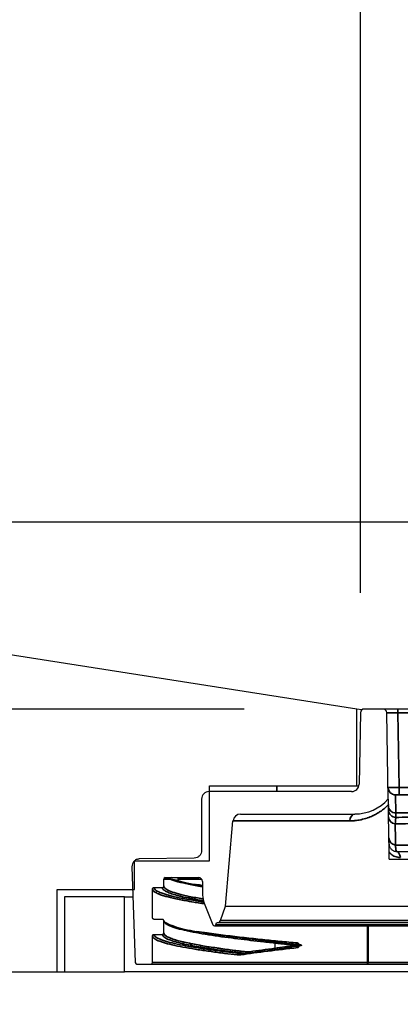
# Model space of a CAD drawing. Header units: millimetres. Extents: x -12192 to 12192, y -600 to 5895.
# Tile 97 of 118: x 1618 to 1668, y 5281 to 5412. Entities that reach past the tile are written whole.
import ezdxf

# ---------------------------------------------------------------- set-up
doc = ezdxf.new("R2010")
doc.units = ezdxf.units.MM
doc.header["$LTSCALE"] = 20
for name, color, linetype, lineweight in [('_Sichtbarkanten', 7, 'Continuous', 25), ('Bemaßung (ISO)', 7, 'Continuous', 25), ('Schraffur (ISO)', 7, 'Continuous', 18), ('Sichtbar schmal (ISO)', 7, 'Continuous', 35)]:
    doc.layers.add(name, color=color, linetype=linetype, lineweight=lineweight)
doc.styles.add('Notiztext (ISO)', font='verdana.ttf')
doc.dimstyles.new('wedi USA', dxfattribs={"dimscale": 20, "dimtxt": 2.5, "dimasz": 4, "dimexe": 2, "dimexo": 0.8, "dimgap": 0.3, "dimtad": 1, "dimdec": 1, "dimrnd": 1e-08, "dimtxsty": 'Notiztext (ISO)', "dimcen": 0.09, "dimclrd": 7, "dimclre": 7, "dimclrt": 256, "dimadec": 0, "dimazin": 2, "dimtfac": 0.6, "dimtmove": 0, "dimatfit": 3, "dimfxl": 1, "dimtolj": 1, "dimlwd": -1, "dimlwe": -1, "dimarcsym": 0})

# ---------------------------------------------------------------- blocks, each defined once
blk = doc.blocks.new('*D82')
at = {"layer": 'Bemaßung (ISO)', "color": 7, "transparency": 16777216}
for p, q in [((1489.8, 5348.58), (1489.8, 5676.71)), ((1693, 5415.74), (1693, 5676.71)), ((1569.8, 5636.71), (1613, 5636.71))]:
    blk.add_line(p, q, dxfattribs=at)
for points in [[(1569.8, 5650.04), (1569.8, 5623.37), (1489.8, 5636.71)], [(1613, 5650.04), (1613, 5623.37), (1693, 5636.71)]]:
    blk.add_solid(points, dxfattribs=at)
at = {"layer": 'Defpoints', "color": 0, "transparency": 16777216}
for p in [(1693, 5636.71), (1693, 5399.74), (1489.8, 5332.58)]:
    blk.add_point(p, dxfattribs=at)
at = {"layer": 'Bemaßung (ISO)', "transparency": 16777216, "insert": (1416.02, 5708.12), "char_height": 50, "attachment_point": 1, "style": 'Notiztext (ISO)'}
blk.add_mtext('\\A1;203,2 [8]"', dxfattribs=at)
blk = doc.blocks.new('*D87')
at = {"layer": 'Bemaßung (ISO)', "color": 7, "transparency": 16777216}
for p, q in [((1097.89, 5400.33), (1097.89, 5480.33)), ((1647.5, 5320.33), (1057.89, 5320.33)), ((1097.89, 5320.33), (1097.89, 5285.28)), ((1473.8, 5285.28), (1057.89, 5285.28)), ((1097.89, 5205.28), (1097.89, 5125.28))]:
    blk.add_line(p, q, dxfattribs=at)
for points in [[(1084.55, 5400.33), (1111.22, 5400.33), (1097.89, 5320.33)], [(1084.55, 5205.28), (1111.22, 5205.28), (1097.89, 5285.28)]]:
    blk.add_solid(points, dxfattribs=at)
at = {"layer": 'Defpoints', "color": 0, "transparency": 16777216}
for p in [(1663.5, 5320.33), (1097.89, 5285.28), (1489.8, 5285.28)]:
    blk.add_point(p, dxfattribs=at)
at = {"layer": 'Bemaßung (ISO)', "transparency": 16777216, "insert": (1026.47, 5077.96), "char_height": 50, "attachment_point": 1, "rotation": 90, "style": 'Notiztext (ISO)'}
blk.add_mtext('\\A1;35,1 [1 3/8]"', dxfattribs=at)
blk = doc.blocks.new('*D90')
at = {"layer": 'Bemaßung (ISO)', "color": 7, "transparency": 16777216}
for p, q in [((1663, 5335.84), (1663, 5500.09)), ((1723.01, 5335.84), (1723.01, 5500.09)), ((1583, 5460.09), (1503, 5460.09)), ((1663, 5460.09), (1723.01, 5460.09)), ((1803.01, 5460.09), (1883.01, 5460.09))]:
    blk.add_line(p, q, dxfattribs=at)
for points in [[(1583, 5473.43), (1583, 5446.76), (1663, 5460.09)], [(1803.01, 5473.43), (1803.01, 5446.76), (1723.01, 5460.09)]]:
    blk.add_solid(points, dxfattribs=at)
at = {"layer": 'Defpoints', "color": 0, "transparency": 16777216}
for p in [(1723.01, 5460.09), (1663, 5319.84), (1723.01, 5319.84)]:
    blk.add_point(p, dxfattribs=at)
at = {"layer": 'Bemaßung (ISO)', "transparency": 16777216, "insert": (1502.02, 5531.5), "char_height": 50, "attachment_point": 1, "style": 'Notiztext (ISO)'}
blk.add_mtext('\\A1;60 [2 3/8]"', dxfattribs=at)

msp = doc.modelspace()

# ---------------------------------------------------------------- hatches: boundary and pattern name
at = {"layer": 'Schraffur (ISO)'}
h = msp.add_hatch(dxfattribs=at)
h.set_pattern_fill('ANSI31', color=256, scale=508, angle=15, style=0)
h.set_pattern_definition([(60, (0, 0), (-54.9926, 31.75), [])])
h.paths.add_polyline_path([(1623.5, 5285.28), (1631.5, 5285.28), (1631.5, 5295.28), (1623.5, 5295.28)])
h.paths.add_polyline_path([(1754.5, 5285.28), (1762.5, 5285.28), (1762.5, 5295.28), (1754.5, 5295.28)])

# ---------------------------------------------------------------- linework, layer by layer
at = {"layer": '_Sichtbarkanten'}
for p, q in [((1662.5, 5320.33), (1502.5, 5345.28)), ((1502.5, 5345.28), (2696.3, 5345.28)), ((1662.5, 5310.08), (1662.5, 5320.33)), ((1663.19, 5320.23), (1662.5, 5320.33)), ((1666.01, 5320.33), (1663.5, 5320.33)), ((1668.01, 5320.33), (1666.01, 5320.33)), ((1718, 5320.33), (1668.01, 5320.33)), ((1663, 5319.84), (1662.83, 5310.32)), ((1666.71, 5308.33), (1666.51, 5319.84)), ((1642.85, 5300.08), (1642.85, 5310.08)), ((1642.85, 5310.08), (1662.5, 5310.08)), ((1662.5, 5310.08), (1662.8, 5310.08)), ((1661.83, 5309.33), (1642.8, 5309.33)), ((1641.8, 5308.33), (1641.8, 5301.47)), ((1646.99, 5306.33), (1662.25, 5306.33)), ((1645, 5294.03), (1645.99, 5305.42)), ((1667.82, 5301.35), (1718.19, 5301.35)), ((1632.5, 5299.31), (1632.95, 5286.53)), ((1632.85, 5296.28), (1632.85, 5300.08)), ((1632.85, 5300.08), (1642.85, 5300.08)), ((1640.82, 5300.47), (1633.48, 5300.34)), ((1666.85, 5300.33), (1719.16, 5300.33)), ((1636.75, 5296.74), (1636.75, 5297.65)), ((1636.75, 5296.74), (1636.75, 5296.74)), ((1636.95, 5297.85), (1641.41, 5297.85)), ((1641.91, 5297.36), (1641.94, 5295.52)), ((1622.5, 5296.28), (1632.85, 5296.28)), ((1622.5, 5285.28), (1622.5, 5296.28)), ((1635.25, 5292.49), (1635.25, 5296.34)), ((1636.68, 5296.28), (1636.68, 5296.28)), ((1631.5, 5295.28), (1623.5, 5295.28)), ((1623.5, 5295.28), (1623.5, 5285.28)), ((1631.5, 5285.28), (1631.5, 5295.28)), ((1631.5, 5295.28), (1632.64, 5295.28)), ((1638.33, 5295.28), (1638.33, 5295.28)), ((1642.15, 5294.46), (1643.31, 5291.56)), ((1644.32, 5292.16), (1645, 5294.03)), ((1645, 5294.03), (1741.01, 5294.03)), ((1636.55, 5292.29), (1635.46, 5292.29)), ((1636.75, 5290.49), (1636.75, 5292.09)), ((1636.75, 5292.09), (1636.75, 5292.09)), ((1643.5, 5291.43), (1742.51, 5291.43)), ((1643.69, 5291.56), (1643.8, 5291.83)), ((1643.8, 5291.83), (1643.85, 5291.83)), ((1742.16, 5291.83), (1643.85, 5291.83)), ((1664.06, 5286.53), (1664.06, 5291.43)), ((1635.25, 5286.53), (1635.25, 5290.09)), ((1651.6, 5288.43), (1651.6, 5289.14)), ((1633.15, 5286.33), (1635.05, 5286.33)), ((1635.05, 5286.33), (1663.86, 5286.33)), ((1663.86, 5286.33), (1739.28, 5286.33)), ((1489.8, 5285.28), (1622.5, 5285.28)), ((1622.5, 5285.28), (1623.5, 5285.28)), ((1623.5, 5285.28), (1631.5, 5285.28)), ((1754.5, 5285.28), (1631.5, 5285.28))]:
    msp.add_line(p, q, dxfattribs=at)
for centre, radius, start, end in [((1663.5, 5319.83), 0.5, 90, 179), ((1666.01, 5319.83), 0.5, 1, 90), ((1661.83, 5310.33), 1, 270, 359), ((1642.8, 5308.33), 1, 90, 180), ((1662.25, 5312.32), 5.98, 270, 318.2505), ((1646.99, 5305.33), 1, 90, 175), ((1636.95, 5297.65), 0.2, 90, 180), ((1641.41, 5297.35), 0.5, 1, 90), ((1644.94, 5295.57), 3, 181, 201.8014), ((1643.5, 5291.63), 0.2, 201.8014, 338.1986), ((1643.85, 5292.33), 0.5, 270, 340), ((1633.15, 5286.53), 0.2, 182, 270), ((1635.05, 5286.53), 0.2, 270, 0), ((1663.86, 5286.53), 0.2, 270, 0)]:
    msp.add_arc(centre, radius, start, end, dxfattribs=at)
for points, knots in [([(1666.71, 5308.33), (1666.71, 5308.33), (1666.71, 5308.32), (1666.72, 5308.25), (1666.72, 5308.21), (1666.72, 5308.08), (1666.72, 5308), (1666.72, 5307.81), (1666.73, 5307.69), (1666.73, 5307.57)], [0.0000001, 0.0000001, 0.0000001, 0.0000001, 0.02662, 0.02662, 0.0526303, 0.0526303, 0.0811356, 0.0811356, 0.116918, 0.116918, 0.116918, 0.116918]), ([(1666.82, 5302.33), (1666.82, 5302.28), (1666.83, 5302.23), (1666.83, 5302.18), (1666.84, 5302.13), (1666.85, 5302.08), (1666.87, 5302.03), (1666.89, 5301.99), (1666.91, 5301.94), (1666.93, 5301.89), (1666.95, 5301.85), (1666.98, 5301.8), (1667.01, 5301.76), (1667.05, 5301.71), (1667.09, 5301.67), (1667.13, 5301.63), (1667.17, 5301.59), (1667.22, 5301.55), (1667.27, 5301.51), (1667.32, 5301.48), (1667.38, 5301.45), (1667.43, 5301.43), (1667.49, 5301.4), (1667.56, 5301.38), (1667.62, 5301.37), (1667.68, 5301.36), (1667.75, 5301.35), (1667.82, 5301.35)], [0, 0, 0, 0, 0.111111, 0.111111, 0.111111, 0.222222, 0.222222, 0.222222, 0.333333, 0.333333, 0.333333, 0.444444, 0.444444, 0.444444, 0.555556, 0.555556, 0.555556, 0.666667, 0.666667, 0.666667, 0.777778, 0.777778, 0.777778, 0.888889, 0.888889, 0.888889, 1, 1, 1, 1]), ([(1641.8, 5301.47), (1641.8, 5301.34), (1641.78, 5301.22), (1641.69, 5300.98), (1641.61, 5300.87), (1641.43, 5300.68), (1641.32, 5300.6), (1641.08, 5300.5), (1640.95, 5300.47), (1640.82, 5300.47)], [-0.1565199, -0.1565199, -0.1565199, -0.1565199, -0.1182131, -0.1182131, -0.0796864, -0.0796864, -0.0396145, -0.0396145, -0.0006924, -0.0006924, -0.0006924, -0.0006924]), ([(1633.48, 5300.34), (1633.42, 5300.34), (1633.35, 5300.33), (1633.21, 5300.3), (1633.15, 5300.28), (1632.96, 5300.2), (1632.86, 5300.12), (1632.68, 5299.93), (1632.61, 5299.82), (1632.52, 5299.57), (1632.5, 5299.44), (1632.5, 5299.31)], [-0.1595704, -0.1595704, -0.1595704, -0.1595704, -0.1394103, -0.1394103, -0.1179272, -0.1179272, -0.0793298, -0.0793298, -0.0396064, -0.0396064, -0.0003333, -0.0003333, -0.0003333, -0.0003333]), ([(1636.55, 5296.54), (1636.58, 5296.54), (1636.61, 5296.55), (1636.65, 5296.57), (1636.68, 5296.58), (1636.71, 5296.62), (1636.73, 5296.64), (1636.75, 5296.69), (1636.75, 5296.72), (1636.75, 5296.74)], [-0.03155634, -0.03155634, -0.03155634, -0.03155634, -0.02371829, -0.02371829, -0.01600415, -0.01600415, -0.00795813, -0.00795813, -0.00000003, -0.00000003, -0.00000003, -0.00000003]), ([(1638.72, 5297.85), (1638.72, 5297.85), (1638.72, 5297.85), (1638.72, 5297.85), (1638.72, 5297.85), (1638.72, 5297.85), (1638.72, 5297.85), (1638.72, 5297.85), (1638.72, 5297.85), (1638.72, 5297.85), (1638.72, 5297.85), (1638.72, 5297.85), (1638.72, 5297.85), (1638.72, 5297.85), (1638.71, 5297.85), (1638.7, 5297.84), (1638.7, 5297.84), (1638.69, 5297.83), (1638.69, 5297.83), (1638.68, 5297.81), (1638.67, 5297.8), (1638.67, 5297.78), (1638.66, 5297.77), (1638.65, 5297.74), (1638.65, 5297.73), (1638.64, 5297.68), (1638.64, 5297.65), (1638.64, 5297.59), (1638.64, 5297.57), (1638.65, 5297.53), (1638.65, 5297.51), (1638.66, 5297.48), (1638.67, 5297.47), (1638.68, 5297.46), (1638.68, 5297.46), (1638.68, 5297.46), (1638.68, 5297.46), (1638.68, 5297.46), (1638.68, 5297.46), (1638.68, 5297.45), (1638.68, 5297.45), (1638.68, 5297.45), (1638.68, 5297.45), (1638.68, 5297.45), (1638.68, 5297.45), (1638.68, 5297.45), (1638.68, 5297.45), (1638.68, 5297.45)], [0.00910198, 0.00910198, 0.00910198, 0.00910198, 0.00941174, 0.00941174, 0.00952407, 0.00952407, 0.00958031, 0.00958031, 0.0096085, 0.0096085, 0.00963683, 0.00963683, 0.00975173, 0.00975173, 0.01158072, 0.01158072, 0.01339454, 0.01339454, 0.01558097, 0.01558097, 0.01857429, 0.01857429, 0.02261228, 0.02261228, 0.02770527, 0.02770527, 0.03677375, 0.03677375, 0.0445629, 0.0445629, 0.05216932, 0.05216932, 0.05950013, 0.05950013, 0.05988599, 0.05988599, 0.06011087, 0.06011087, 0.06022353, 0.06022353, 0.06028003, 0.06028003, 0.06030829, 0.06030829, 0.06033683, 0.06033683, 0.06034203, 0.06034203, 0.06034203, 0.06034203]), ([(1635.25, 5296.34), (1635.25, 5296.37), (1635.26, 5296.4), (1635.28, 5296.44), (1635.29, 5296.46), (1635.33, 5296.5), (1635.35, 5296.52), (1635.4, 5296.54), (1635.43, 5296.54), (1635.45, 5296.54)], [-0.0315528, -0.0315528, -0.0315528, -0.0315528, -0.02364153, -0.02364153, -0.01591899, -0.01591899, -0.00790713, -0.00790713, -0.00000672, -0.00000672, -0.00000672, -0.00000672]), ([(1635.46, 5292.29), (1635.43, 5292.29), (1635.4, 5292.3), (1635.36, 5292.32), (1635.33, 5292.33), (1635.3, 5292.37), (1635.28, 5292.39), (1635.26, 5292.44), (1635.25, 5292.47), (1635.25, 5292.49)], [-0.03155603, -0.03155603, -0.03155603, -0.03155603, -0.02371571, -0.02371571, -0.01600154, -0.01600154, -0.00795658, -0.00795658, 0, 0, 0, 0]), ([(1636.75, 5292.09), (1636.75, 5292.12), (1636.75, 5292.15), (1636.73, 5292.19), (1636.72, 5292.21), (1636.68, 5292.25), (1636.66, 5292.27), (1636.61, 5292.29), (1636.58, 5292.29), (1636.55, 5292.29)], [-0.03155418, -0.03155418, -0.03155418, -0.03155418, -0.02364069, -0.02364069, -0.01591774, -0.01591774, -0.00790638, -0.00790638, -0.00000024, -0.00000024, -0.00000024, -0.00000024]), ([(1636.75, 5292.09), (1636.75, 5291.96), (1637.75, 5291.37), (1641.86, 5290.51), (1644.67, 5290.1), (1649.19, 5289.58), (1650.3, 5289.46), (1651.46, 5289.33)], [0, 0, 0, 0, 1.940132, 1.940132, 3.666912, 3.666912, 4.184674, 4.184674, 4.184674, 4.184674]), ([(1635.25, 5290.09), (1635.25, 5290.12), (1635.26, 5290.15), (1635.28, 5290.19), (1635.29, 5290.21), (1635.33, 5290.25), (1635.35, 5290.27), (1635.4, 5290.29), (1635.43, 5290.29), (1635.45, 5290.29)], [-0.03155312, -0.03155312, -0.03155312, -0.03155312, -0.02364154, -0.02364154, -0.01591899, -0.01591899, -0.00790713, -0.00790713, -0.00000668, -0.00000668, -0.00000668, -0.00000668]), ([(1635.45, 5290.29), (1635.64, 5290.29), (1635.82, 5290.29), (1636.19, 5290.29), (1636.37, 5290.29), (1636.55, 5290.29)], [-0.1099957, -0.1099957, -0.1099957, -0.1099957, -0.0550004, -0.0550004, -0.0000263, -0.0000263, -0.0000263, -0.0000263]), ([(1636.55, 5290.29), (1636.58, 5290.29), (1636.61, 5290.3), (1636.65, 5290.32), (1636.68, 5290.33), (1636.71, 5290.37), (1636.73, 5290.39), (1636.75, 5290.44), (1636.75, 5290.47), (1636.75, 5290.49)], [-0.03153022, -0.03153022, -0.03153022, -0.03153022, -0.02371828, -0.02371828, -0.01600414, -0.01600414, -0.00795813, -0.00795813, -0.00000001, -0.00000001, -0.00000001, -0.00000001]), ([(1651.46, 5289.33), (1651.48, 5289.33), (1651.49, 5289.33), (1651.53, 5289.31), (1651.55, 5289.29), (1651.57, 5289.26), (1651.58, 5289.24), (1651.6, 5289.19), (1651.6, 5289.16), (1651.6, 5289.14)], [-0.03155815, -0.03155815, -0.03155815, -0.03155815, -0.02331371, -0.02331371, -0.01558625, -0.01558625, -0.00786372, -0.00786372, 0, 0, 0, 0]), ([(1655.15, 5288.84), (1655.02, 5288.83), (1654.89, 5288.83), (1654.55, 5288.83), (1654.37, 5288.82), (1654.3, 5288.82), (1654.3, 5288.82), (1654.29, 5288.82)], [0, 0, 0, 0, 0.0620776, 0.0620776, 0.1637187, 0.1637187, 0.1684956, 0.1684956, 0.1684956, 0.1684956]), ([(1654.98, 5288.93), (1655, 5288.93), (1655.01, 5288.93), (1655.04, 5288.92), (1655.06, 5288.91), (1655.1, 5288.89), (1655.11, 5288.88), (1655.13, 5288.86), (1655.14, 5288.85), (1655.15, 5288.84)], [0.00148527, 0.00148527, 0.00148527, 0.00148527, 0.00483545, 0.00483545, 0.00964362, 0.00964362, 0.01327119, 0.01327119, 0.01697767, 0.01697767, 0.01697767, 0.01697767]), ([(1655.15, 5288.84), (1655.14, 5288.82), (1655.14, 5288.81), (1655.11, 5288.79), (1655.1, 5288.78), (1655.06, 5288.76), (1655.04, 5288.75), (1655.01, 5288.74), (1655, 5288.74), (1654.99, 5288.74)], [0, 0, 0, 0, 0.00474122, 0.00474122, 0.00908035, 0.00908035, 0.01482434, 0.01482434, 0.01773799, 0.01773799, 0.01773799, 0.01773799]), ([(1651.47, 5288.23), (1651.48, 5288.23), (1651.5, 5288.24), (1651.53, 5288.26), (1651.55, 5288.27), (1651.57, 5288.31), (1651.58, 5288.33), (1651.6, 5288.38), (1651.6, 5288.4), (1651.6, 5288.43)], [0.00192102, 0.00192102, 0.00192102, 0.00192102, 0.00791541, 0.00791541, 0.01564311, 0.01564311, 0.02336622, 0.02336622, 0.03127455, 0.03127455, 0.03127455, 0.03127455])]:
    msp.add_open_spline(points, degree=3, knots=knots, dxfattribs=at)
msp.add_rational_spline([(1666.85, 5300.33), (1666.79, 5303.99), (1666.73, 5307.57)], [1.0001792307, 1.00023894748, 1.00023596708], degree=2, dxfattribs=at)
for points in [[(1638.67, 5297.46), (1638.67, 5297.46), (1638.67, 5297.46), (1638.67, 5297.46)], [(1638.67, 5297.46), (1639.5, 5297.24), (1640.59, 5297.02), (1641.92, 5296.8)], [(1635.45, 5296.54), (1635.82, 5296.54), (1636.19, 5296.54), (1636.55, 5296.54)], [(1651.47, 5289.33), (1652.56, 5289.2), (1653.73, 5289.07), (1654.98, 5288.93)], [(1654.99, 5288.74), (1653.74, 5288.57), (1652.56, 5288.4), (1651.47, 5288.23)], [(1647.8, 5287.75), (1647.51, 5287.75), (1647.21, 5287.75), (1646.92, 5287.75)], [(1648.08, 5287.77), (1647.99, 5287.76), (1647.9, 5287.75), (1647.8, 5287.75)], [(1651.47, 5288.23), (1650.28, 5288.08), (1649.15, 5287.92), (1648.08, 5287.77)]]:
    msp.add_open_spline(points, degree=3, dxfattribs=at)
at = {"layer": 'Sichtbar schmal (ISO)'}
for p, q in [((1668.01, 5319.84), (1668.01, 5320.33)), ((1718, 5319.84), (1668.01, 5319.84)), ((1668.19, 5309.87), (1668.01, 5319.84)), ((1651.85, 5309.33), (1651.85, 5310.08)), ((1669.73, 5309.87), (1668.19, 5309.87)), ((1668.19, 5308.89), (1668.19, 5309.87)), ((1667.69, 5308.89), (1667.73, 5306.48)), ((1669.73, 5308.89), (1668.19, 5308.89)), ((1667.73, 5306.48), (1667.74, 5305.88)), ((1667.73, 5306.48), (1667.73, 5306.48)), ((1718.28, 5306.48), (1667.73, 5306.48)), ((1718.28, 5306.48), (1667.73, 5306.48)), ((1645.99, 5305.42), (1661.58, 5305.42)), ((1662.1, 5305.44), (1662.1, 5305.44)), ((1667.68, 5302.19), (1718.33, 5302.19)), ((1637.61, 5297.65), (1636.75, 5297.65)), ((1637.93, 5297.53), (1637.93, 5297.53)), ((1641.81, 5297.65), (1638.64, 5297.65)), ((1643.69, 5291.56), (1742.32, 5291.56)), ((1741.69, 5292.16), (1644.32, 5292.16)), ((1663.96, 5286.53), (1663.96, 5291.43)), ((1637.93, 5291.28), (1637.93, 5291.28)), ((1646.71, 5287.76), (1647.59, 5287.76)), ((1635.25, 5286.53), (1663.96, 5286.53)), ((1664.06, 5286.53), (1663.96, 5286.53)), ((1664.06, 5286.53), (1739.12, 5286.53))]:
    msp.add_line(p, q, dxfattribs=at)
msp.add_arc((1667.73, 5307.48), 1, 180.9996, 269.9996, dxfattribs=at)
for centre, major_axis, ratio, start_param, end_param in [((1668.01, 5319.83), (-1.5, 0.01), 0.005813, 4.712829, 6.28332), ((1668.19, 5309.89), (-1.5, -0.02), 0.009887, 0.00005, 1.570589), ((1667.69, 5309.89), (-1, 0), 0.999986, 0.017453, 1.570796), ((1668.19, 5308.89), (-0.5, 0), 0.005236, 4.712368, 6.283403), ((1667.73, 5307.48), (-1, -0.017), 0.999391, 0, 1.553332), ((1662.25, 5305.33), (0, 1), 0.668381, 0.000004, 1.483535), ((1667.74, 5306.88), (-1, -0.017), 0.999391, 0, 1.553354), ((1667.76, 5305.98), (-1, -0.017), 0.963227, 0, 1.449358), ((1667.81, 5303.15), (-1, -0.017), 0.965013, 0, 1.432864), ((1667.82, 5300.35), (0, 1), 0.519522, 4.905787, 6.283185), ((1637.8, 5297.65), (0, 0.2), 0.984862, 0, 1.570796), ((1687.49, 5288.79), (45.13, 2.87), 0.0694, 2.392664, 2.485574), ((1654.75, 5289.14), (-0.018, -0.199), 0.663113, 4.773676, 5.794916), ((1646.71, 5287.56), (0.023, 0.199), 0.80259, 0.093138, 1.663951), ((1647.14, 5292.74), (-0.59, -5.18), 0.596506, 6.281443, 6.437835), ((1647.29, 5292.71), (-0.58, -4.94), 0.596396, 0.00044, 0.069967), ((1693.35, 5287.53), (58.1, 3.04), 0.069512, 2.296717, 2.489747), ((1647.19, 5287.57), (-0.029, 0.198), 0.793019, 0.325701, 1.456664), ((1647.6, 5287.96), (-0.024, -0.199), 0.802339, 0.094909, 1.665688), ((1648.13, 5292.72), (-0.5, -4.96), 0.596927, 6.273248, 6.344053), ((1648.28, 5292.68), (-0.5, -4.72), 0.596849, 6.275281, 6.434043), ((1648.05, 5287.97), (0.029, -0.198), 0.793272, 0, 1.456565), ((1693.35, 5287.94), (56.6, 2.98), 0.069998, 2.396625, 2.490134), ((1654.76, 5288.54), (-0.023, 0.199), 0.662195, 0.605217, 1.494962), ((1663.86, 5286.53), (0, -0.2), 0.502986, 0, 1.570796)]:
    msp.add_ellipse(centre, major_axis=major_axis, ratio=ratio, start_param=start_param, end_param=end_param, dxfattribs=at)
for points, knots in [([(1661.58, 5305.42), (1661.77, 5305.42), (1661.96, 5305.43), (1662.16, 5305.44), (1662.21, 5305.45), (1662.27, 5305.45), (1662.32, 5305.46), (1662.55, 5305.48), (1662.79, 5305.52), (1663.02, 5305.57), (1663.05, 5305.57), (1663.07, 5305.58), (1663.1, 5305.58), (1663.36, 5305.64), (1663.63, 5305.71), (1663.89, 5305.8), (1663.9, 5305.8), (1663.92, 5305.81), (1663.94, 5305.81), (1664.18, 5305.9), (1664.41, 5305.99), (1664.63, 5306.09), (1664.67, 5306.11), (1664.72, 5306.13), (1664.76, 5306.15), (1664.94, 5306.24), (1665.12, 5306.34), (1665.28, 5306.43), (1665.34, 5306.47), (1665.41, 5306.51), (1665.47, 5306.55), (1665.6, 5306.63), (1665.72, 5306.71), (1665.84, 5306.8), (1665.92, 5306.86), (1666, 5306.92), (1666.07, 5306.98), (1666.16, 5307.05), (1666.24, 5307.11), (1666.32, 5307.18), (1666.41, 5307.26), (1666.49, 5307.34), (1666.57, 5307.42), (1666.63, 5307.47), (1666.68, 5307.52), (1666.73, 5307.57)], [0, 0, 0, 0, 0.0973875, 0.0973875, 0.0973875, 0.125, 0.125, 0.125, 0.2387069, 0.2387069, 0.2387069, 0.25, 0.25, 0.25, 0.375, 0.375, 0.375, 0.3823913, 0.3823913, 0.3823913, 0.5, 0.5, 0.5, 0.5243207, 0.5243207, 0.5243207, 0.625, 0.625, 0.625, 0.6660407, 0.6660407, 0.6660407, 0.75, 0.75, 0.75, 0.8086352, 0.8086352, 0.8086352, 0.875, 0.875, 0.875, 0.9505725, 0.9505725, 0.9505725, 1, 1, 1, 1]), ([(1667.74, 5305.88), (1667.73, 5305.86), (1667.72, 5305.82), (1667.71, 5305.75), (1667.7, 5305.69), (1667.69, 5305.6), (1667.68, 5305.48), (1667.67, 5305.37), (1667.66, 5305.22), (1667.65, 5305.03)], [0, 0, 0, 0, 0.3333333, 0.3333333, 0.3333333, 0.6666667, 0.6666667, 0.6666667, 1, 1, 1, 1]), ([(1667.74, 5305.88), (1668.83, 5305.9), (1669.94, 5305.91), (1671.05, 5305.93), (1671.55, 5305.93), (1672.05, 5305.94), (1672.55, 5305.95), (1673.77, 5305.96), (1675, 5305.97), (1676.24, 5305.98), (1676.65, 5305.99), (1677.06, 5305.99), (1677.48, 5305.99), (1678.82, 5306), (1680.17, 5306.01), (1681.53, 5306.02), (1681.85, 5306.02), (1682.17, 5306.03), (1682.5, 5306.03), (1683.96, 5306.04), (1685.42, 5306.04), (1686.9, 5306.05), (1687.12, 5306.05), (1687.35, 5306.05), (1687.57, 5306.05), (1689.14, 5306.05), (1690.72, 5306.06), (1692.3, 5306.06), (1692.43, 5306.06), (1692.55, 5306.06), (1692.68, 5306.06), (1694.36, 5306.06), (1696.04, 5306.06), (1697.71, 5306.05), (1697.74, 5306.05), (1697.76, 5306.05), (1697.79, 5306.05), (1699.49, 5306.05), (1701.18, 5306.04), (1702.87, 5306.03), (1702.95, 5306.03), (1703.02, 5306.03), (1703.09, 5306.03), (1704.71, 5306.02), (1706.33, 5306.01), (1707.97, 5306), (1708.14, 5306), (1708.32, 5305.99), (1708.49, 5305.99), (1710.04, 5305.98), (1711.6, 5305.97), (1713.15, 5305.95), (1713.42, 5305.95), (1713.7, 5305.94), (1713.97, 5305.94), (1715.41, 5305.92), (1716.84, 5305.9), (1718.27, 5305.88)], [0, 0, 0, 0, 0.06915, 0.06915, 0.06915, 0.1, 0.1, 0.1, 0.17505, 0.17505, 0.17505, 0.2, 0.2, 0.2, 0.280898, 0.280898, 0.280898, 0.3, 0.3, 0.3, 0.386753, 0.386753, 0.386753, 0.4, 0.4, 0.4, 0.492608, 0.492608, 0.492608, 0.5, 0.5, 0.5, 0.598477, 0.598477, 0.598477, 0.6, 0.6, 0.6, 0.7, 0.7, 0.7, 0.704345, 0.704345, 0.704345, 0.8, 0.8, 0.8, 0.810105, 0.810105, 0.810105, 0.9, 0.9, 0.9, 0.916053, 0.916053, 0.916053, 1, 1, 1, 1]), ([(1667.65, 5305.03), (1667.79, 5305.03), (1667.92, 5305.03), (1668.06, 5305.03), (1669.36, 5305.05), (1670.67, 5305.07), (1672, 5305.09), (1672.24, 5305.1), (1672.48, 5305.1), (1672.72, 5305.1), (1673.95, 5305.12), (1675.2, 5305.13), (1676.46, 5305.15), (1676.81, 5305.15), (1677.16, 5305.15), (1677.51, 5305.16), (1678.67, 5305.17), (1679.84, 5305.18), (1681.02, 5305.19), (1681.48, 5305.19), (1681.94, 5305.19), (1682.4, 5305.2), (1683.47, 5305.2), (1684.55, 5305.21), (1685.64, 5305.21), (1686.21, 5305.22), (1686.78, 5305.22), (1687.36, 5305.22), (1688.34, 5305.22), (1689.32, 5305.23), (1690.3, 5305.23), (1690.99, 5305.23), (1691.67, 5305.23), (1692.35, 5305.23), (1693.23, 5305.23), (1694.11, 5305.23), (1694.98, 5305.23), (1695.78, 5305.23), (1696.57, 5305.23), (1697.36, 5305.23), (1698.12, 5305.22), (1698.89, 5305.22), (1699.65, 5305.22), (1700.54, 5305.21), (1701.44, 5305.21), (1702.33, 5305.2), (1702.99, 5305.2), (1703.64, 5305.2), (1704.3, 5305.19), (1705.3, 5305.18), (1706.31, 5305.18), (1707.32, 5305.17), (1707.88, 5305.16), (1708.44, 5305.16), (1709, 5305.15), (1710.13, 5305.14), (1711.26, 5305.13), (1712.38, 5305.11), (1712.83, 5305.11), (1713.28, 5305.1), (1713.73, 5305.1), (1714.96, 5305.08), (1716.18, 5305.06), (1717.38, 5305.04), (1717.7, 5305.04), (1718.03, 5305.03), (1718.36, 5305.03)], [0, 0, 0, 0, 0.008623, 0.008623, 0.008623, 0.090909, 0.090909, 0.090909, 0.105629, 0.105629, 0.105629, 0.181818, 0.181818, 0.181818, 0.202874, 0.202874, 0.202874, 0.272727, 0.272727, 0.272727, 0.300046, 0.300046, 0.300046, 0.363636, 0.363636, 0.363636, 0.397236, 0.397236, 0.397236, 0.454545, 0.454545, 0.454545, 0.494391, 0.494391, 0.494391, 0.545455, 0.545455, 0.545455, 0.59165, 0.59165, 0.59165, 0.636364, 0.636364, 0.636364, 0.6889, 0.6889, 0.6889, 0.727273, 0.727273, 0.727273, 0.785788, 0.785788, 0.785788, 0.818182, 0.818182, 0.818182, 0.883039, 0.883039, 0.883039, 0.909091, 0.909091, 0.909091, 0.980481, 0.980481, 0.980481, 1, 1, 1, 1]), ([(1667.65, 5305.03), (1667.65, 5304.72), (1667.66, 5304.41), (1667.66, 5304.11), (1667.67, 5303.81), (1667.67, 5303.51), (1667.67, 5303.19), (1667.68, 5302.88), (1667.68, 5302.54), (1667.68, 5302.19)], [0, 0, 0, 0, 0.333333, 0.333333, 0.333333, 0.666667, 0.666667, 0.666667, 1, 1, 1, 1]), ([(1667.68, 5302.19), (1667.7, 5302.01), (1667.71, 5301.85), (1667.73, 5301.73), (1667.74, 5301.61), (1667.76, 5301.52), (1667.77, 5301.46), (1667.79, 5301.39), (1667.8, 5301.35), (1667.82, 5301.35)], [0, 0, 0, 0, 0.3333333, 0.3333333, 0.3333333, 0.6666667, 0.6666667, 0.6666667, 0.9968356, 0.9968356, 0.9968356, 0.9968356]), ([(1641.99, 5295.01), (1641.99, 5295.01), (1641.99, 5295.01), (1641.98, 5295.01), (1641.31, 5295.13), (1640.71, 5295.24), (1640.16, 5295.35), (1639.62, 5295.46), (1639.14, 5295.58), (1638.72, 5295.69), (1638.31, 5295.8), (1637.96, 5295.91), (1637.67, 5296.02), (1637.39, 5296.13), (1637.18, 5296.24), (1637.03, 5296.35), (1636.88, 5296.46), (1636.8, 5296.56), (1636.77, 5296.66), (1636.76, 5296.69), (1636.75, 5296.72), (1636.75, 5296.74)], [0.699798, 0.699798, 0.699798, 0.699798, 0.7, 0.7, 0.7, 0.7333333, 0.7333333, 0.7333333, 0.7666667, 0.7666667, 0.7666667, 0.8, 0.8, 0.8, 0.8333333, 0.8333333, 0.8333333, 0.8666667, 0.8666667, 0.8666667, 0.8761399, 0.8761399, 0.8761399, 0.8761399]), ([(1641.92, 5296.62), (1641.91, 5296.63), (1641.24, 5296.74), (1640.01, 5296.97), (1638.58, 5297.31), (1637.88, 5297.54), (1637.61, 5297.65)], [0.8795831, 0.8795831, 0.8795831, 0.8795831, 0.88, 0.92, 0.96, 1, 1, 1, 1]), ([(1638.67, 5297.46), (1638.67, 5297.46), (1638.67, 5297.46), (1638.67, 5297.46), (1638.67, 5297.46), (1638.67, 5297.46), (1638.67, 5297.46), (1638.66, 5297.46), (1638.66, 5297.46), (1638.66, 5297.46), (1638.66, 5297.46), (1638.66, 5297.46), (1638.66, 5297.46), (1638.66, 5297.46), (1638.66, 5297.46), (1638.65, 5297.46), (1638.65, 5297.46), (1638.65, 5297.46), (1638.64, 5297.46), (1638.64, 5297.46), (1638.64, 5297.46), (1638.63, 5297.46), (1638.63, 5297.46), (1638.63, 5297.47), (1638.62, 5297.47), (1638.62, 5297.47), (1638.62, 5297.47), (1638.62, 5297.47), (1638.61, 5297.47), (1638.61, 5297.47), (1638.61, 5297.47), (1638.61, 5297.47), (1638.6, 5297.47), (1638.6, 5297.47), (1638.59, 5297.47), (1638.59, 5297.47), (1638.58, 5297.47), (1638.58, 5297.48), (1638.57, 5297.48), (1638.56, 5297.48), (1638.56, 5297.48), (1638.55, 5297.48), (1638.54, 5297.48), (1638.54, 5297.48), (1638.54, 5297.48), (1638.54, 5297.48), (1638.53, 5297.48), (1638.53, 5297.48), (1638.52, 5297.48), (1638.52, 5297.49), (1638.51, 5297.49), (1638.5, 5297.49), (1638.5, 5297.49), (1638.49, 5297.49), (1638.48, 5297.49), (1638.47, 5297.49), (1638.46, 5297.49), (1638.46, 5297.5), (1638.45, 5297.5), (1638.44, 5297.5), (1638.43, 5297.5), (1638.42, 5297.5), (1638.42, 5297.5), (1638.42, 5297.5), (1638.41, 5297.5), (1638.41, 5297.5), (1638.4, 5297.51), (1638.39, 5297.51), (1638.38, 5297.51), (1638.37, 5297.51), (1638.36, 5297.51), (1638.34, 5297.51), (1638.33, 5297.52), (1638.32, 5297.52), (1638.31, 5297.52), (1638.29, 5297.52), (1638.28, 5297.53), (1638.27, 5297.53), (1638.25, 5297.53), (1638.25, 5297.53), (1638.24, 5297.53), (1638.24, 5297.53), (1638.23, 5297.53), (1638.22, 5297.54), (1638.2, 5297.54), (1638.19, 5297.54), (1638.17, 5297.54), (1638.15, 5297.55), (1638.14, 5297.55), (1638.12, 5297.55), (1638.1, 5297.56), (1638.08, 5297.56), (1638.06, 5297.56), (1638.04, 5297.57), (1638.02, 5297.57), (1638, 5297.57), (1637.98, 5297.58), (1637.98, 5297.58), (1637.98, 5297.58), (1637.97, 5297.58), (1637.95, 5297.58), (1637.94, 5297.59), (1637.92, 5297.59), (1637.89, 5297.59), (1637.87, 5297.6), (1637.84, 5297.6), (1637.83, 5297.61), (1637.82, 5297.61), (1637.8, 5297.61), (1637.79, 5297.61), (1637.78, 5297.61), (1637.77, 5297.62), (1637.74, 5297.62), (1637.72, 5297.63), (1637.69, 5297.63), (1637.66, 5297.64), (1637.63, 5297.64), (1637.61, 5297.65)], [0.2005472, 0.2005472, 0.2005472, 0.2005472, 0.2051282, 0.2051282, 0.2051282, 0.2307692, 0.2307692, 0.2307692, 0.2499982, 0.2499982, 0.2499982, 0.2564103, 0.2564103, 0.2564103, 0.2820513, 0.2820513, 0.2820513, 0.3076923, 0.3076923, 0.3076923, 0.3333333, 0.3333333, 0.3333333, 0.3589744, 0.3589744, 0.3589744, 0.3750006, 0.3750006, 0.3750006, 0.3846154, 0.3846154, 0.3846154, 0.4102564, 0.4102564, 0.4102564, 0.4358974, 0.4358974, 0.4358974, 0.4615385, 0.4615385, 0.4615385, 0.4871795, 0.4871795, 0.4871795, 0.4999965, 0.4999965, 0.4999965, 0.5128205, 0.5128205, 0.5128205, 0.5384615, 0.5384615, 0.5384615, 0.5641026, 0.5641026, 0.5641026, 0.5897436, 0.5897436, 0.5897436, 0.6153846, 0.6153846, 0.6153846, 0.6249996, 0.6249996, 0.6249996, 0.6410256, 0.6410256, 0.6410256, 0.6666667, 0.6666667, 0.6666667, 0.6923077, 0.6923077, 0.6923077, 0.7179487, 0.7179487, 0.7179487, 0.7435897, 0.7435897, 0.7435897, 0.75, 0.75, 0.75, 0.7692308, 0.7692308, 0.7692308, 0.7948718, 0.7948718, 0.7948718, 0.8205128, 0.8205128, 0.8205128, 0.8461538, 0.8461538, 0.8461538, 0.8717949, 0.8717949, 0.8717949, 0.8749999, 0.8749999, 0.8749999, 0.8974359, 0.8974359, 0.8974359, 0.9230769, 0.9230769, 0.9230769, 0.9375009, 0.9375009, 0.9375009, 0.9487179, 0.9487179, 0.9487179, 0.974359, 0.974359, 0.974359, 1, 1, 1, 1]), ([(1642.19, 5294.37), (1641.98, 5294.4), (1641.77, 5294.43), (1641.57, 5294.46), (1641.29, 5294.51), (1641.02, 5294.55), (1640.76, 5294.59), (1640.36, 5294.66), (1639.97, 5294.72), (1639.6, 5294.79), (1639.34, 5294.84), (1639.08, 5294.89), (1638.84, 5294.93), (1638.54, 5294.99), (1638.25, 5295.05), (1637.99, 5295.11), (1637.75, 5295.17), (1637.53, 5295.22), (1637.32, 5295.28), (1637.11, 5295.33), (1636.92, 5295.38), (1636.74, 5295.44), (1636.54, 5295.5), (1636.37, 5295.56), (1636.21, 5295.62), (1636.08, 5295.67), (1635.97, 5295.71), (1635.87, 5295.76), (1635.73, 5295.83), (1635.61, 5295.9), (1635.52, 5295.96), (1635.46, 5296), (1635.41, 5296.05), (1635.37, 5296.09), (1635.31, 5296.16), (1635.27, 5296.23), (1635.26, 5296.3), (1635.26, 5296.32), (1635.25, 5296.33), (1635.25, 5296.34)], [0.3952102, 0.3952102, 0.3952102, 0.3952102, 0.4117647, 0.4117647, 0.4117647, 0.434696, 0.434696, 0.434696, 0.4705882, 0.4705882, 0.4705882, 0.4967952, 0.4967952, 0.4967952, 0.5294118, 0.5294118, 0.5294118, 0.5588943, 0.5588943, 0.5588943, 0.5882353, 0.5882353, 0.5882353, 0.620995, 0.620995, 0.620995, 0.6470588, 0.6470588, 0.6470588, 0.6830824, 0.6830824, 0.6830824, 0.7058824, 0.7058824, 0.7058824, 0.7451748, 0.7451748, 0.7451748, 0.7521863, 0.7521863, 0.7521863, 0.7521863]), ([(1642.1, 5294.61), (1641.98, 5294.63), (1641.87, 5294.65), (1641.76, 5294.66), (1641.48, 5294.71), (1641.21, 5294.75), (1640.95, 5294.79), (1640.54, 5294.86), (1640.16, 5294.92), (1639.79, 5294.99), (1639.53, 5295.04), (1639.27, 5295.08), (1639.03, 5295.13), (1638.73, 5295.19), (1638.45, 5295.25), (1638.18, 5295.31), (1637.94, 5295.37), (1637.72, 5295.42), (1637.51, 5295.48), (1637.31, 5295.53), (1637.11, 5295.58), (1636.94, 5295.64), (1636.74, 5295.7), (1636.56, 5295.76), (1636.41, 5295.82), (1636.28, 5295.87), (1636.17, 5295.91), (1636.07, 5295.96), (1635.93, 5296.03), (1635.81, 5296.09), (1635.72, 5296.16), (1635.66, 5296.2), (1635.61, 5296.25), (1635.57, 5296.29), (1635.51, 5296.36), (1635.47, 5296.43), (1635.46, 5296.5), (1635.46, 5296.52), (1635.45, 5296.53), (1635.45, 5296.54)], [0.402457, 0.402457, 0.402457, 0.402457, 0.4117647, 0.4117647, 0.4117647, 0.4346583, 0.4346583, 0.4346583, 0.4705882, 0.4705882, 0.4705882, 0.4967521, 0.4967521, 0.4967521, 0.5294118, 0.5294118, 0.5294118, 0.5588459, 0.5588459, 0.5588459, 0.5882353, 0.5882353, 0.5882353, 0.6209412, 0.6209412, 0.6209412, 0.6470588, 0.6470588, 0.6470588, 0.6830232, 0.6830232, 0.6830232, 0.7058824, 0.7058824, 0.7058824, 0.7451099, 0.7451099, 0.7451099, 0.7522944, 0.7522944, 0.7522944, 0.7522944]), ([(1642.05, 5294.77), (1642.02, 5294.78), (1641.99, 5294.78), (1641.96, 5294.79), (1641.49, 5294.87), (1641.04, 5294.94), (1640.63, 5295.02), (1640.42, 5295.06), (1640.22, 5295.1), (1640.03, 5295.14), (1639.66, 5295.22), (1639.31, 5295.29), (1639, 5295.37), (1638.83, 5295.41), (1638.67, 5295.45), (1638.52, 5295.49), (1638.24, 5295.57), (1637.99, 5295.64), (1637.78, 5295.71), (1637.65, 5295.76), (1637.53, 5295.8), (1637.43, 5295.84), (1637.25, 5295.91), (1637.1, 5295.99), (1636.98, 5296.06), (1636.9, 5296.1), (1636.84, 5296.14), (1636.78, 5296.18), (1636.7, 5296.25), (1636.64, 5296.32), (1636.6, 5296.38), (1636.58, 5296.42), (1636.56, 5296.46), (1636.56, 5296.5), (1636.56, 5296.52), (1636.55, 5296.53), (1636.55, 5296.54)], [0.6542519, 0.6542519, 0.6542519, 0.6542519, 0.65562, 0.65562, 0.65562, 0.6774194, 0.6774194, 0.6774194, 0.6884042, 0.6884042, 0.6884042, 0.7096774, 0.7096774, 0.7096774, 0.7211617, 0.7211617, 0.7211617, 0.7419355, 0.7419355, 0.7419355, 0.7539372, 0.7539372, 0.7539372, 0.7741935, 0.7741935, 0.7741935, 0.7867564, 0.7867564, 0.7867564, 0.8064516, 0.8064516, 0.8064516, 0.8195422, 0.8195422, 0.8195422, 0.8237101, 0.8237101, 0.8237101, 0.8237101]), ([(1636.75, 5292.09), (1636.75, 5292.01), (1636.79, 5291.93), (1636.87, 5291.84), (1636.97, 5291.73), (1637.14, 5291.62), (1637.37, 5291.5), (1637.61, 5291.39), (1637.91, 5291.28), (1638.27, 5291.17), (1638.64, 5291.05), (1639.06, 5290.94), (1639.53, 5290.84), (1640.01, 5290.73), (1640.52, 5290.63), (1641.06, 5290.53), (1641.6, 5290.43), (1642.16, 5290.33), (1642.74, 5290.24), (1643.31, 5290.15), (1643.89, 5290.07), (1644.47, 5289.98), (1645.05, 5289.9), (1645.63, 5289.83), (1646.2, 5289.75), (1646.78, 5289.68), (1647.34, 5289.61), (1647.91, 5289.54), (1648.48, 5289.48), (1649.04, 5289.41), (1649.65, 5289.34), (1650.26, 5289.28), (1650.92, 5289.21), (1651.6, 5289.14)], [0.5868783, 0.5868783, 0.5868783, 0.5868783, 0.6153846, 0.6153846, 0.6153846, 0.6538462, 0.6538462, 0.6538462, 0.6923077, 0.6923077, 0.6923077, 0.7307692, 0.7307692, 0.7307692, 0.7692308, 0.7692308, 0.7692308, 0.8076923, 0.8076923, 0.8076923, 0.8461538, 0.8461538, 0.8461538, 0.8846154, 0.8846154, 0.8846154, 0.9230769, 0.9230769, 0.9230769, 0.9615385, 0.9615385, 0.9615385, 0.9999989, 0.9999989, 0.9999989, 0.9999989]), ([(1635.25, 5290.09), (1635.25, 5289.99), (1635.32, 5289.88), (1635.44, 5289.77), (1635.57, 5289.66), (1635.76, 5289.55), (1636.02, 5289.44), (1636.28, 5289.34), (1636.6, 5289.23), (1636.97, 5289.12), (1637.34, 5289.02), (1637.76, 5288.91), (1638.22, 5288.81), (1638.68, 5288.71), (1639.18, 5288.61), (1639.7, 5288.52), (1640.22, 5288.43), (1640.77, 5288.34), (1641.34, 5288.25), (1641.9, 5288.16), (1642.5, 5288.08), (1643.09, 5288), (1643.69, 5287.91), (1644.29, 5287.84), (1644.87, 5287.76), (1645.45, 5287.69), (1646.01, 5287.62), (1646.54, 5287.56)], [0.7196656, 0.7196656, 0.7196656, 0.7196656, 0.75, 0.75, 0.75, 0.78125, 0.78125, 0.78125, 0.8125, 0.8125, 0.8125, 0.84375, 0.84375, 0.84375, 0.875, 0.875, 0.875, 0.90625, 0.90625, 0.90625, 0.9375, 0.9375, 0.9375, 0.96875, 0.96875, 0.96875, 1, 1, 1, 1]), ([(1635.45, 5290.29), (1635.45, 5290.21), (1635.54, 5290.02), (1635.99, 5289.72), (1636.9, 5289.38), (1638.16, 5289.06), (1639.66, 5288.75), (1641.33, 5288.47), (1643.15, 5288.21), (1645.01, 5287.96), (1646.16, 5287.83), (1646.71, 5287.76)], [0.7196133, 0.7196133, 0.7196133, 0.7196133, 0.7419355, 0.7741935, 0.8064516, 0.8387097, 0.8709677, 0.9032258, 0.9354839, 0.9677419, 1, 1, 1, 1]), ([(1636.55, 5290.29), (1636.56, 5290.18), (1636.69, 5289.95), (1637.31, 5289.62), (1638.2, 5289.32), (1639.22, 5289.06), (1640.32, 5288.83), (1641.45, 5288.62), (1642.57, 5288.44), (1643.66, 5288.27), (1644.71, 5288.13), (1645.72, 5287.99), (1646.67, 5287.87), (1647.29, 5287.8), (1647.59, 5287.76)], [0.6482165, 0.6482165, 0.6482165, 0.6482165, 0.6764706, 0.7058824, 0.7352941, 0.7647059, 0.7941176, 0.8235294, 0.8529412, 0.8823529, 0.9117647, 0.9411765, 0.9705882, 1, 1, 1, 1]), ([(1636.75, 5290.49), (1636.75, 5290.48), (1636.76, 5290.47), (1636.76, 5290.46), (1636.77, 5290.37), (1636.82, 5290.28), (1636.91, 5290.2), (1636.94, 5290.17), (1636.98, 5290.14), (1637.01, 5290.11), (1637.13, 5290.02), (1637.29, 5289.94), (1637.47, 5289.86), (1637.53, 5289.83), (1637.59, 5289.81), (1637.65, 5289.78), (1637.85, 5289.7), (1638.08, 5289.63), (1638.32, 5289.55), (1638.39, 5289.53), (1638.46, 5289.51), (1638.52, 5289.49), (1638.78, 5289.42), (1639.05, 5289.35), (1639.33, 5289.28), (1639.4, 5289.27), (1639.46, 5289.25), (1639.53, 5289.24), (1639.82, 5289.17), (1640.12, 5289.11), (1640.43, 5289.05), (1640.49, 5289.04), (1640.55, 5289.02), (1640.61, 5289.01), (1640.92, 5288.95), (1641.24, 5288.89), (1641.56, 5288.84), (1641.61, 5288.83), (1641.66, 5288.82), (1641.72, 5288.81), (1642.04, 5288.75), (1642.37, 5288.7), (1642.69, 5288.65), (1642.73, 5288.64), (1642.77, 5288.64), (1642.82, 5288.63), (1643.15, 5288.58), (1643.47, 5288.53), (1643.79, 5288.48), (1643.82, 5288.48), (1643.86, 5288.47), (1643.89, 5288.47), (1644.22, 5288.42), (1644.54, 5288.38), (1644.85, 5288.33), (1644.87, 5288.33), (1644.9, 5288.33), (1644.92, 5288.32), (1645.24, 5288.28), (1645.56, 5288.24), (1645.86, 5288.2), (1645.88, 5288.2), (1645.89, 5288.19), (1645.91, 5288.19), (1646.22, 5288.15), (1646.53, 5288.11), (1646.83, 5288.08), (1646.84, 5288.07), (1646.84, 5288.07), (1646.85, 5288.07), (1647.16, 5288.03), (1647.46, 5288), (1647.76, 5287.96)], [0.6329966, 0.6329966, 0.6329966, 0.6329966, 0.6363636, 0.6363636, 0.6363636, 0.6588423, 0.6588423, 0.6588423, 0.6666667, 0.6666667, 0.6666667, 0.6898853, 0.6898853, 0.6898853, 0.6969697, 0.6969697, 0.6969697, 0.7208413, 0.7208413, 0.7208413, 0.7272727, 0.7272727, 0.7272727, 0.7518365, 0.7518365, 0.7518365, 0.7575758, 0.7575758, 0.7575758, 0.782871, 0.782871, 0.782871, 0.7878788, 0.7878788, 0.7878788, 0.8138877, 0.8138877, 0.8138877, 0.8181818, 0.8181818, 0.8181818, 0.8449065, 0.8449065, 0.8449065, 0.8484848, 0.8484848, 0.8484848, 0.8759239, 0.8759239, 0.8759239, 0.8787879, 0.8787879, 0.8787879, 0.9069423, 0.9069423, 0.9069423, 0.9090909, 0.9090909, 0.9090909, 0.9379601, 0.9379601, 0.9379601, 0.9393939, 0.9393939, 0.9393939, 0.9689812, 0.9689812, 0.9689812, 0.969697, 0.969697, 0.969697, 1, 1, 1, 1]), ([(1654.62, 5289.14), (1653.82, 5289.21), (1653.02, 5289.29), (1652.25, 5289.36), (1651.47, 5289.44), (1650.72, 5289.51), (1649.93, 5289.59), (1649.13, 5289.68), (1648.3, 5289.76), (1647.47, 5289.86), (1646.64, 5289.95), (1645.81, 5290.05), (1644.98, 5290.15), (1644.15, 5290.25), (1643.32, 5290.36), (1642.53, 5290.48), (1642.04, 5290.54), (1641.56, 5290.62), (1641.11, 5290.69)], [0, 0, 0, 0, 0.0333333, 0.0333333, 0.0333333, 0.0666667, 0.0666667, 0.0666667, 0.1, 0.1, 0.1, 0.1333333, 0.1333333, 0.1333333, 0.1666667, 0.1666667, 0.1666667, 0.1872582, 0.1872582, 0.1872582, 0.1872582]), ([(1651.6, 5289.14), (1651.78, 5289.11), (1651.96, 5289.09), (1652.16, 5289.07), (1652.24, 5289.06), (1652.33, 5289.05), (1652.41, 5289.04), (1652.7, 5289), (1652.99, 5288.97), (1653.31, 5288.93), (1653.34, 5288.93), (1653.37, 5288.93), (1653.41, 5288.92), (1653.69, 5288.89), (1653.99, 5288.86), (1654.29, 5288.82)], [0.0000126, 0.0000126, 0.0000126, 0.0000126, 0.2313301, 0.2313301, 0.2313301, 0.3333333, 0.3333333, 0.3333333, 0.6666667, 0.6666667, 0.6666667, 0.7023286, 0.7023286, 0.7023286, 1, 1, 1, 1]), ([(1654.81, 5288.95), (1654.81, 5288.96), (1654.8, 5288.98), (1654.8, 5288.99), (1654.79, 5289), (1654.79, 5289.01), (1654.78, 5289.02), (1654.77, 5289.04), (1654.77, 5289.04), (1654.76, 5289.05), (1654.75, 5289.06), (1654.75, 5289.07), (1654.74, 5289.08), (1654.73, 5289.08), (1654.73, 5289.09), (1654.72, 5289.09), (1654.71, 5289.1), (1654.71, 5289.11), (1654.7, 5289.11), (1654.69, 5289.11), (1654.68, 5289.12), (1654.67, 5289.12), (1654.67, 5289.13), (1654.66, 5289.13), (1654.65, 5289.13), (1654.64, 5289.13), (1654.63, 5289.14), (1654.62, 5289.14)], [0.4497791, 0.4497791, 0.4497791, 0.4497791, 0.5, 0.5, 0.5, 0.5625, 0.5625, 0.5625, 0.625, 0.625, 0.625, 0.6875, 0.6875, 0.6875, 0.75, 0.75, 0.75, 0.8125, 0.8125, 0.8125, 0.875, 0.875, 0.875, 0.9375, 0.9375, 0.9375, 1, 1, 1, 1]), ([(1654.62, 5288.54), (1654.65, 5288.54), (1654.67, 5288.55), (1654.69, 5288.56), (1654.71, 5288.57), (1654.74, 5288.59), (1654.75, 5288.61), (1654.77, 5288.63), (1654.79, 5288.66), (1654.8, 5288.68), (1654.8, 5288.69), (1654.81, 5288.7), (1654.81, 5288.71)], [0, 0, 0, 0, 0.0625, 0.0625, 0.0625, 0.125, 0.125, 0.125, 0.1875, 0.1875, 0.1875, 0.2148905, 0.2148905, 0.2148905, 0.2148905])]:
    msp.add_open_spline(points, degree=3, knots=knots, dxfattribs=at)
for points in [[(1666.84, 5301.24), (1666.91, 5301.16), (1667.05, 5301.01), (1667.32, 5300.81), (1667.63, 5300.66), (1667.97, 5300.56), (1668.21, 5300.54), (1668.33, 5300.54)], [(1641.11, 5296.94), (1641.37, 5296.9), (1641.64, 5296.85), (1641.92, 5296.81)]]:
    msp.add_open_spline(points, degree=3, dxfattribs=at)

# ---------------------------------------------------------------- dimensions: what is measured, and where the dimension line sits
at = {"layer": 'Bemaßung (ISO)', "color": 7}
for base, p1, p2, angle, override, picture, middle in [((1693, 5636.71), (1489.8, 5332.58), (1693, 5399.74), 180, {"dimgap": 0.3, "dimdec": 1, "dimtol": 0, "dimlim": 0, "dimtp": 0, "dimtm": 0, "dimtdec": 2, "dimtofl": 0}, '*D82', (1591.4, 5636.71)), ((1723.01, 5460.09), (1663, 5319.84), (1723.01, 5319.84), 180, {"dimgap": 0.3, "dimdec": 1, "dimtol": 0, "dimlim": 0, "dimtp": 0, "dimtm": 0, "dimtdec": 2, "dimtofl": 1, "dimatfit": 1}, '*D90', (1693, 5460.09)), ((1097.8863, 5285.2802), (1663.4963, 5320.3347), (1489.8049, 5285.2802), 90, {"dimgap": 0.3, "dimdec": 1, "dimtol": 0, "dimlim": 0, "dimtp": 0, "dimtm": 0, "dimtdec": 2, "dimtofl": 1, "dimatfit": 1}, '*D87', (1097.8863, 5302.8074))]:
    dim = msp.add_linear_dim(base=base, p1=p1, p2=p2, angle=angle, text='<>"', dimstyle='wedi USA', override=override, dxfattribs=at)
    dim.commit()
    dim.dimension.update_dxf_attribs({"geometry": picture, "text_midpoint": middle, "dimtype": 160})

doc.saveas('drawing.dxf')
